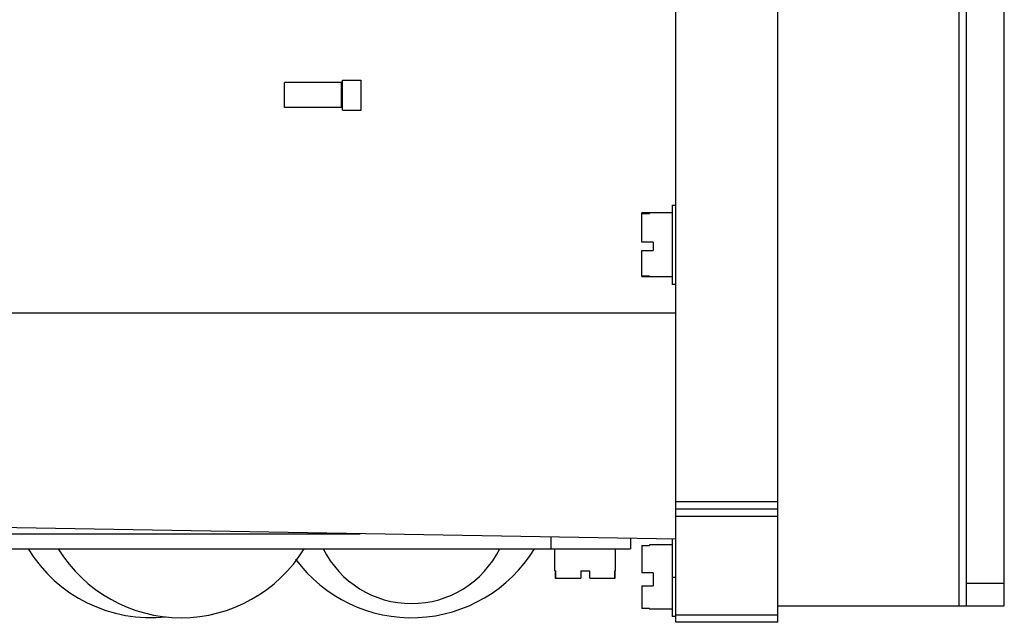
# Model space of a CAD drawing. Header units: millimetres. Extents: x 46 to 246, y 34 to 374.
# Tile 2 of 6: x 116 to 246, y 34 to 113. Entities that reach past the tile are written whole.
import ezdxf

# ---------------------------------------------------------------- set-up
doc = ezdxf.new("R2010")
doc.units = ezdxf.units.MM
doc.header["$LTSCALE"] = 26.55006
doc.layers.get('0').update_dxf_attribs({"linetype": 'CONTINUOUS'})

msp = doc.modelspace()

# ---------------------------------------------------------------- linework, layer by layer
at = {"color": 7}
for p, q in [((202.99, 33.65), (202.99, 373.65)), ((216.49, 33.65), (216.49, 373.65)), ((240.49, 35.85), (240.49, 371.45)), ((241.49, 35.85), (241.49, 371.45)), ((246.49, 35.85), (246.49, 371.45)), ((158.71, 105.12), (151.19, 105.12)), ((151.19, 101.82), (151.19, 105.12)), ((158.71, 101.82), (158.71, 105.12)), ((158.83, 105.47), (161.33, 105.47)), ((158.83, 101.47), (158.83, 105.47)), ((161.33, 101.47), (161.33, 105.47)), ((158.71, 101.82), (151.19, 101.82)), ((158.83, 101.47), (161.33, 101.47)), ((202.49, 88.9), (202.99, 88.9)), ((202.49, 88.9), (202.49, 78.4)), ((199.49, 87.87), (198.49, 87.87)), ((198.49, 83.99), (198.49, 87.87)), ((198.49, 87.81), (199.49, 87.81)), ((202.49, 87.9), (199.49, 87.9)), ((199.49, 87.9), (199.49, 87.81)), ((199.99, 83.99), (198.49, 83.99)), ((199.99, 83.99), (199.99, 82.9)), ((198.49, 82.9), (199.99, 82.9)), ((198.49, 79.43), (198.49, 82.9)), ((199.49, 79.49), (198.49, 79.49)), ((198.49, 79.43), (199.49, 79.43)), ((199.49, 79.49), (199.49, 79.4)), ((202.49, 79.4), (199.49, 79.4)), ((202.99, 78.4), (202.49, 78.4)), ((76.49, 74.65), (202.99, 74.65)), ((202.99, 49.65), (216.49, 49.65)), ((216.49, 48.65), (202.99, 48.65)), ((216.49, 47.65), (202.99, 47.65)), ((202.99, 44.65), (101.49, 46.42)), ((104.99, 45.38), (161.17, 45.38)), ((186.49, 43.38), (186.49, 44.94)), ((196.99, 44.76), (196.99, 43.38)), ((202.49, 44.66), (202.49, 34.4)), ((104.99, 43.38), (196.99, 43.38)), ((186.99, 40.48), (186.99, 43.38)), ((194.99, 40.48), (194.99, 43.38)), ((198.49, 43.82), (199.49, 43.82)), ((198.49, 43.82), (198.49, 40.22)), ((199.49, 43.77), (198.49, 43.77)), ((202.49, 43.9), (199.49, 43.9)), ((199.49, 43.9), (199.49, 43.82)), ((186.99, 40.48), (187.09, 40.48)), ((187.03, 40.48), (187.03, 39.48)), ((187.09, 39.48), (187.09, 40.48)), ((190.39, 40.48), (191.59, 40.48)), ((190.39, 40.48), (190.39, 39.48)), ((191.59, 39.48), (191.59, 40.48)), ((194.88, 40.48), (194.99, 40.48)), ((194.88, 40.48), (194.88, 39.48)), ((194.94, 39.48), (194.94, 40.48)), ((187.03, 39.48), (190.39, 39.48)), ((191.59, 39.48), (194.94, 39.48)), ((199.99, 40.22), (198.49, 40.22)), ((199.99, 40.22), (199.99, 38.47)), ((202.49, 39.65), (202.99, 39.65)), ((198.49, 38.47), (199.99, 38.47)), ((198.49, 38.47), (198.49, 35.48)), ((241.49, 38.85), (246.49, 38.85)), ((198.49, 35.53), (199.49, 35.53)), ((199.49, 35.48), (198.49, 35.48)), ((199.49, 35.48), (199.49, 35.4)), ((202.49, 35.4), (199.49, 35.4)), ((216.49, 35.85), (246.49, 35.85)), ((202.99, 34.4), (202.49, 34.4)), ((202.99, 34.65), (216.49, 34.65)), ((216.49, 33.65), (202.99, 33.65))]:
    msp.add_line(p, q, dxfattribs=at)
for centre, radius, start, end in [((133.49, 53.34), 19.08, 211.4756, 276.0731), ((137.49, 53.34), 19.08, 211.4756, 328.5244), ((167.99, 53.34), 19.08, 216.373, 328.5244), ((167.99, 49.19), 13.05, 206.4382, 333.5618)]:
    msp.add_arc(centre, radius, start, end, dxfattribs=at)

doc.saveas('drawing.dxf')
